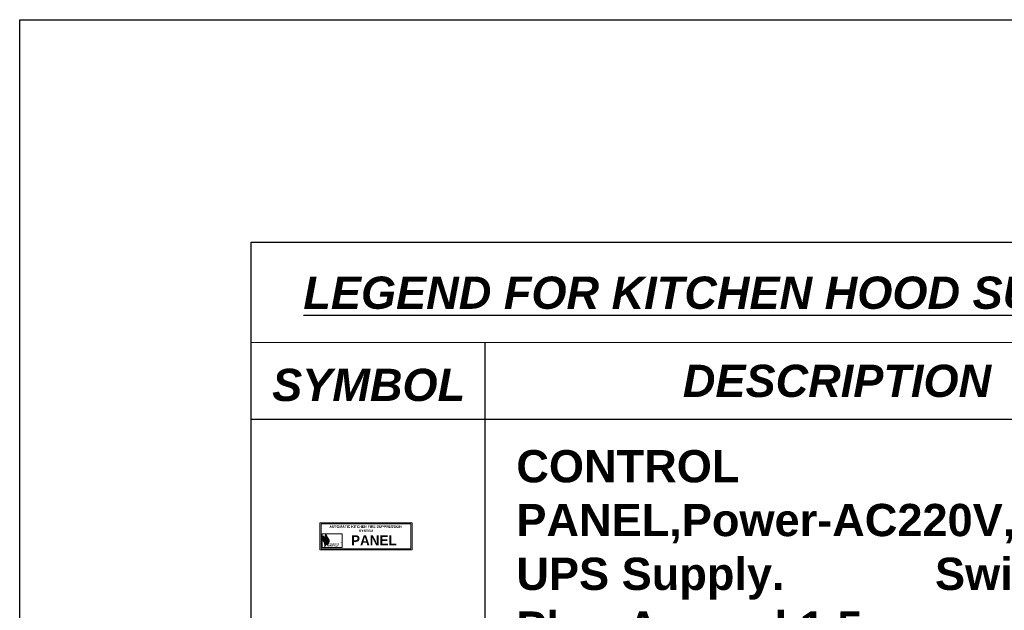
# Model space of a CAD drawing. Header units: millimetres. Extents: x -115221 to 194496, y -122556 to 375476.
# Tile 58 of 169: x 81050 to 85815, y -37687 to -34826. Entities that reach past the tile are written whole.
import ezdxf

# ---------------------------------------------------------------- set-up
doc = ezdxf.new("R2010")
doc.units = ezdxf.units.MM
doc.set_wipeout_variables(frame=1)
doc.layers.add('FA-PENDANT SPRINKLER', color=210, linetype='Continuous', lineweight=0)
doc.layers.add('SSE PIPING', color=7, linetype='Continuous', lineweight=30, true_color=0x0512c2)
doc.layers.add('SSE SYS', color=7, linetype='Continuous', lineweight=15, true_color=0xeb0000)
doc.layers.add('XYZ', color=7, linetype='Continuous')
doc.styles.add('ARIAL', font='GOTHICB.TTF')
doc.styles.add('Note Text (ANSI)', font='arial.ttf')

# ---------------------------------------------------------------- blocks, each defined once
blk = doc.blocks.new('SSE SYMBAL')
at = {"layer": 'SSE SYS', "true_color": 0x004e34}
h = blk.add_hatch(color=128, dxfattribs=at)
edge = h.paths.add_edge_path()
edge.add_spline(control_points=[(-12.6, 5.3), (-13.7, 4), (-14, 1.9), (-13.7, 0.1), (-12.3, -2.6), (-11.3, -3.7), (-10.8, -7.3), (-11, -8.1), (-11, -9.7)], knot_values=[0, 0, 0, 0, 0, 0.329298, 0.446161, 0.564385, 0.684424, 1, 1, 1, 1, 1], degree=4, periodic=0)
edge.add_spline(control_points=[(-11, -9.7), (-10.9, -9.5), (-10.3, -8.6), (-9.5, -7.1), (-8.7, -5), (-8.6, -3.1), (-9.1, -1.4), (-9.7, -0.5), (-11.1, 1.5), (-11.4, 2), (-12.4, 4.2), (-12.6, 5.3)], knot_values=[0, 0, 0, 0, 0, 0.186105, 0.284804, 0.386793, 0.484446, 0.578441, 0.66491, 0.751042, 1, 1, 1, 1, 1], degree=4, periodic=0)
at = {"layer": 'SSE SYS', "true_color": 0xda251c}
h = blk.add_hatch(color=22, dxfattribs=at)
edge = h.paths.add_edge_path()
edge.add_spline(control_points=[(-9.2, 7.5), (-10.6, 6), (-10.5, 3.6), (-10.3, 2.2), (-9.1, 0), (-7.8, -1.8), (-7.3, -3.7), (-7.4, -6.9), (-7.5, -7.6)], knot_values=[0, 0, 0, 0, 0, 0.330472, 0.441335, 0.551395, 0.673486, 1, 1, 1, 1, 1], degree=4, periodic=0)
edge.add_spline(control_points=[(-7.5, -7.6), (-6.9, -6.8), (-7, -7), (-5.9, -4.8), (-5.1, -3.2), (-4.9, -1), (-5.2, -0.1), (-5.7, 1.2), (-7.4, 3.2), (-8.2, 4.7), (-8.8, 5.9), (-9.2, 7.5)], knot_values=[0, 0, 0, 0, 0, 0.191329, 0.282524, 0.377665, 0.469275, 0.560484, 0.649632, 0.74299, 1, 1, 1, 1, 1], degree=4, periodic=0)
at = {"layer": 'SSE SYS'}
blk.add_lwpolyline([(-14.4, 8.1), (13, 8.1), (13, -10.5), (-14.4, -10.5)], close=True, dxfattribs=at)
at = {"layer": 'SSE SYS', "color": 128, "true_color": 0x004e34}
for points, knots in [([(-12.6, 5.3), (-13.7, 4), (-14, 1.9), (-13.7, 0.1), (-12.3, -2.6), (-11.3, -3.7), (-10.8, -7.3), (-11, -8.1), (-11, -9.7)], [0, 0, 0, 0, 0, 0.329298, 0.446161, 0.564385, 0.684424, 1, 1, 1, 1, 1]), ([(-12.6, 5.3), (-12.4, 4.2), (-11.4, 2), (-11.1, 1.5), (-9.7, -0.5), (-9.1, -1.4), (-8.6, -3.1), (-8.7, -5), (-9.5, -7.1), (-10.3, -8.6), (-10.9, -9.5), (-11, -9.7)], [0, 0, 0, 0, 0, 0.248958, 0.33509, 0.421559, 0.515554, 0.613207, 0.715196, 0.813895, 1, 1, 1, 1, 1])]:
    blk.add_open_spline(points, degree=4, knots=knots, dxfattribs=at)
at = {"layer": 'SSE SYS', "color": 22, "true_color": 0xda251c}
for points, knots in [([(-9.2, 7.5), (-10.6, 6), (-10.5, 3.6), (-10.3, 2.2), (-9.1, 0), (-7.8, -1.8), (-7.3, -3.7), (-7.4, -6.9), (-7.5, -7.6)], [0, 0, 0, 0, 0, 0.330472, 0.441335, 0.551395, 0.673486, 1, 1, 1, 1, 1]), ([(-9.2, 7.5), (-8.8, 5.9), (-8.2, 4.7), (-7.4, 3.2), (-5.7, 1.2), (-5.2, -0.1), (-4.9, -1), (-5.1, -3.2), (-5.9, -4.8), (-7, -7), (-6.9, -6.8), (-7.5, -7.6)], [0, 0, 0, 0, 0, 0.25701, 0.350368, 0.439516, 0.530725, 0.622335, 0.717476, 0.808671, 1, 1, 1, 1, 1])]:
    blk.add_open_spline(points, degree=4, knots=knots, dxfattribs=at)
at = {"layer": 'SSE SYS', "color": 22, "true_color": 0xda251c, "insert": (-7, -7.5), "char_height": 2.2, "attachment_point": 1, "style": 'Note Text (ANSI)'}
blk.add_mtext('\\fCopperplate Gothic Bold|b0|i0;\\H2.2000;SYNERGY', dxfattribs=at)
at = {"layer": 'SSE SYS', "color": 128, "true_color": 0x004e34, "style": 'Note Text (ANSI)'}
for s, insert, char_height, attachment_point in [('\\fCopperplate Gothic Bold|b0|i0;\\W0.96;\\H2.1000;SWASTIK', (2.2, -4.8), 2.1, 2), ('{\\fArial Black|b0|i0|c0|p34;TM}', (10.2, -3.8), 0.6, 1)]:
    blk.add_mtext(s, dxfattribs=dict(at, insert=insert, char_height=char_height, attachment_point=attachment_point))
blk = doc.blocks.new('PANEL BORD K F')
at = {"layer": 'SSE SYS'}
blk.add_lwpolyline([(0, 0), (440, 0), (440, -129.9), (0, -129.9)], close=True, dxfattribs=at)
at = {"layer": 'SSE SYS', "color": 4}
blk.add_lwpolyline([(6, -6), (434, -6), (434, -123.9), (6, -123.9)], close=True, dxfattribs=at)
at = {"xscale": 3.483212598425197, "yscale": 3.483212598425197, "zscale": 3.483212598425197}
blk.add_blockref('SSE SYMBAL', (62, -81), dxfattribs=at)
at = {"layer": 'SSE SYS', "attachment_point": 1, "style": 'ARIAL'}
for s, insert, char_height, width in [('\\pxqc;AUTOMATIC KITCHEN FIRE SUPPRESSION\\P SYSTEM', (4.1, -12.7), 12, 428.334), ('\\pxql;PANEL', (148.9, -60.2), 48, 416.513)]:
    blk.add_mtext(s, dxfattribs=dict(at, insert=insert, char_height=char_height, width=width))
blk = doc.blocks.new('PANEL')
at = {"layer": 'SSE PIPING', "lineweight": 0, "xscale": 0.04, "yscale": 0.04, "zscale": 0.0008746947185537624}
blk.add_blockref('PANEL BORD K F', (-8.8, 2.598), dxfattribs=at)

msp = doc.modelspace()

# ---------------------------------------------------------------- wipeouts: each hides what was drawn before it
msp.add_wipeout([(81050.2, -34826.1), (88309.2, -34826.1), (88309.2, -44644.5), (81050.2, -44644.5)]).translate(0, 0, 0)

# ---------------------------------------------------------------- next in the draw order: wipeouts: each hides what was drawn before it
msp.add_wipeout([(81050.2, -34826.1), (88309.2, -34826.1), (88309.2, -44644.5), (81050.2, -44644.5)]).translate(0, 0, 0)

# ---------------------------------------------------------------- next in the draw order: linework, layer by layer
at = {"color": 7}
for p, q in [((83303.1, -40496.5, 0), (83303.1, -36390.4, 0)), ((82171.1, -36761.4, 0), (87259.2, -36761.4, 0))]:
    msp.add_line(p, q, dxfattribs=at)
at = {"color": 7, "elevation": 0}
msp.add_lwpolyline([(82171.1, -40496.5), (82171.1, -35904), (87259.2, -35904)], dxfattribs=at)
at = {"layer": 'FA-PENDANT SPRINKLER', "color": 0}
msp.add_line((82171.1, -36390.4, 0), (87259.2, -36390.4, 0), dxfattribs=at)
at = {"layer": 'XYZ', "elevation": 0}
msp.add_lwpolyline([(81050.2, -34826.1), (88309.2, -34826.1), (88309.2, -44644.5), (81050.2, -44644.5)], close=True, dxfattribs=at)

# ---------------------------------------------------------------- next in the draw order: block references
at = {"xscale": 25.4, "yscale": 25.4, "zscale": 25.4}
msp.add_blockref('PANEL', (82725.8, -37328.9, 0), dxfattribs=at)

# ---------------------------------------------------------------- next in the draw order: texts
at = {"color": 7, "style": 'ARIAL'}
for s, insert, char_height, width, attachment_point in [('{\\fArial|b1|i1|c0|p34;\\LLEGEND FOR KITCHEN HOOD SUPRESSION}', (82422.9, -36070.6, 0), 156.311, 4681.413, 1), ('{\\fArial|b1|i1|c0|p34;DESCRIPTION}', (85005.5, -36497.6, 0), 156.311, 1155.007, 2), ('{\\fArial|b1|i1|c0|p34;SYMBOL}', (82738.9, -36517.2, 0), 156.311, 712.154, 2), ('{\\fArial|b1|i0|c0|p34;CONTROL PANEL,Power-AC220V, 2.5Amp UPS Supply.            Switch & Plug.Around 1.5 m}', (83453.8, -36911.3, 0), 156.3113, 3540.852, 1)]:
    msp.add_mtext(s, dxfattribs=dict(at, insert=insert, char_height=char_height, width=width, attachment_point=attachment_point))

doc.saveas('drawing.dxf')
